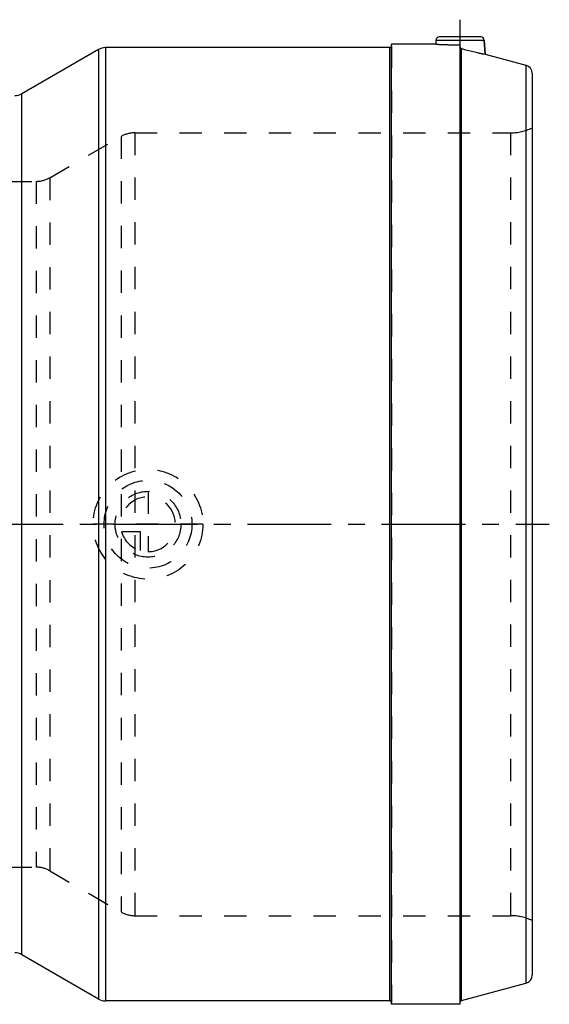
# Model space of a CAD drawing. Header units: millimetres. Extents: x 280 to 720, y 354 to 646.
# Tile 6 of 6: x 566 to 720, y 359 to 646. Entities that reach past the tile are written whole.
import ezdxf

# ---------------------------------------------------------------- set-up
doc = ezdxf.new("R2010")
doc.units = ezdxf.units.MM
doc.header["$LTSCALE"] = 65.185185
doc.linetypes.add('CENTER', pattern=[0.6, 0.375, -0.075, 0.075, -0.075])
doc.linetypes.add('HIDDEN', pattern=[0.2, 0.1, -0.1])
for name, color, linetype in [('ACHSE_S', 7, 'CONTINUOUS'), ('KOERPER', 7, 'CONTINUOUS'), ('KONST.EL_MIT_GEO', 7, 'CONTINUOUS'), ('KURVEN', 7, 'CONTINUOUS')]:
    doc.layers.add(name, color=color, linetype=linetype)

msp = doc.modelspace()

# ---------------------------------------------------------------- linework, layer by layer
at = {"layer": 'ACHSE_S', "color": 2, "linetype": 'CENTER'}
msp.add_line((280, 498.93), (720, 498.93), dxfattribs=at)
at = {"layer": 'KOERPER', "color": 2, "linetype": 'CENTER'}
msp.add_line((694, 638.74), (694, 646.08), dxfattribs=at)
at = {"layer": 'KOERPER', "color": 7, "linetype": 'Continuous'}
for p, q in [((673.5, 637.92), (590.57, 637.92)), ((686.89, 638.92), (674, 638.92)), ((674, 358.93), (674, 638.92)), ((686.95, 640.13), (686.89, 638.92)), ((694, 358.93), (694, 638.74)), ((694.37, 498.93), (694.37, 637.64)), ((701.05, 640.13), (701.27, 635.98)), ((588.57, 637.39), (566.18, 624.46)), ((588.57, 360.46), (566.18, 373.39)), ((673.5, 359.93), (590.57, 359.93)), ((694, 358.93), (674, 358.93))]:
    msp.add_line(p, q, dxfattribs=at)
at = {"layer": 'KOERPER', "color": 8, "linetype": 'HIDDEN'}
for p, q in [((549.54, 598.92), (570.35, 598.92)), ((549.6, 398.93), (570.35, 398.93))]:
    msp.add_line(p, q, dxfattribs=at)
for centre, radius, start, end in [((694, 778.5), 139.76, 267.0814, 269.9986), ((732.06, 778.83), 146.13, 255.0541, 257.8358)]:
    msp.add_arc(centre, radius, start, end, dxfattribs=at)
at = {"layer": 'KOERPER', "color": 7, "linetype": 'Continuous'}
for centre, radius, start, end in [((694.01, 778.61), 139.86, 267.0825, 269.9975), ((732.53, 780.77), 148.13, 255.0728, 257.8171)]:
    msp.add_arc(centre, radius, start, end, dxfattribs=at)
at = {"layer": 'KOERPER', "color": 8, "linetype": 'HIDDEN'}
msp.add_open_spline([(694, 638.12), (694, 638.02), (694.07, 637.8), (694.27, 637.67), (694.37, 637.64)], degree=3, knots=[0, 0, 0, 0, 0.499869, 1, 1, 1, 1], dxfattribs=at)
at = {"layer": 'KONST.EL_MIT_GEO', "color": 7, "linetype": 'Continuous'}
for p, q in [((700.05, 641.08), (687.95, 641.08)), ((590.57, 637.92), (590.57, 359.93)), ((673.5, 359.93), (673.5, 637.92)), ((686.95, 640.13), (701.05, 640.13)), ((701.27, 635.98), (701.05, 640.13)), ((588.57, 637.39), (588.57, 360.46)), ((701.27, 635.98), (713.15, 632.79)), ((713.15, 632.79), (713.15, 365.06)), ((715, 630.38), (715, 367.47)), ((566.18, 373.39), (566.18, 624.46)), ((694.37, 360.02), (694.37, 498.93)), ((694.37, 360.02), (713.15, 365.06))]:
    msp.add_line(p, q, dxfattribs=at)
at = {"layer": 'KONST.EL_MIT_GEO', "color": 8, "linetype": 'HIDDEN'}
for p, q in [((674, 638.42), (674, 359.43)), ((694, 638.12), (694, 359.94)), ((574.35, 600), (595.14, 612)), ((595.14, 612), (595.14, 385.85)), ((599.14, 613.07), (708.67, 613.07)), ((599.14, 613.07), (599.14, 384.77)), ((708.67, 613.07), (708.67, 384.77)), ((570.35, 598.92), (570.35, 398.93)), ((574.35, 600), (574.35, 397.85)), ((574.35, 397.85), (595.14, 385.85)), ((599.14, 384.77), (708.67, 384.77))]:
    msp.add_line(p, q, dxfattribs=at)
at = {"layer": 'KONST.EL_MIT_GEO', "color": 7, "linetype": 'Continuous'}
for centre, radius, start, end in [((687.95, 640.08), 1, 90, 177), ((700.05, 640.08), 1, 3, 90), ((590.57, 633.92), 4, 90, 120), ((673.5, 638.42), 0.5, 270, 360), ((712.5, 630.38), 2.5, 360, 75), ((564.18, 627.92), 4, 270, 300), ((564.18, 369.93), 4, 60, 90), ((712.5, 367.47), 2.5, 285, 0), ((590.57, 363.93), 4, 240, 270), ((673.5, 359.43), 0.5, 0, 90), ((694.5, 359.54), 0.5, 105, 180)]:
    msp.add_arc(centre, radius, start, end, dxfattribs=at)
at = {"layer": 'KONST.EL_MIT_GEO', "color": 8, "linetype": 'HIDDEN'}
for centre, radius, start, end in [((599.14, 605.08), 8, 90, 120), ((708.67, 628.08), 15, 270, 294.9513), ((570.35, 606.92), 8, 270, 300), ((570.35, 390.93), 8, 60, 90), ((599.14, 392.77), 8, 240, 270), ((708.67, 369.77), 15, 65.0487, 90)]:
    msp.add_arc(centre, radius, start, end, dxfattribs=at)
at = {"layer": 'KURVEN', "color": 8, "linetype": 'HIDDEN'}
for p, q in [((603, 508.52), (603, 490.93)), ((619, 498.93), (587, 498.93)), ((600.8, 496.73), (595.31, 496.73)), ((600.8, 491.23), (600.8, 496.73))]:
    msp.add_line(p, q, dxfattribs=at)
for radius in [16, 12.8, 9.6]:
    msp.add_circle((603, 498.93), radius, dxfattribs=at)
for start, end in [(270, 180), (195.962, 254.038)]:
    msp.add_arc((603, 498.93), 8, start, end, dxfattribs=at)

doc.saveas('drawing.dxf')
